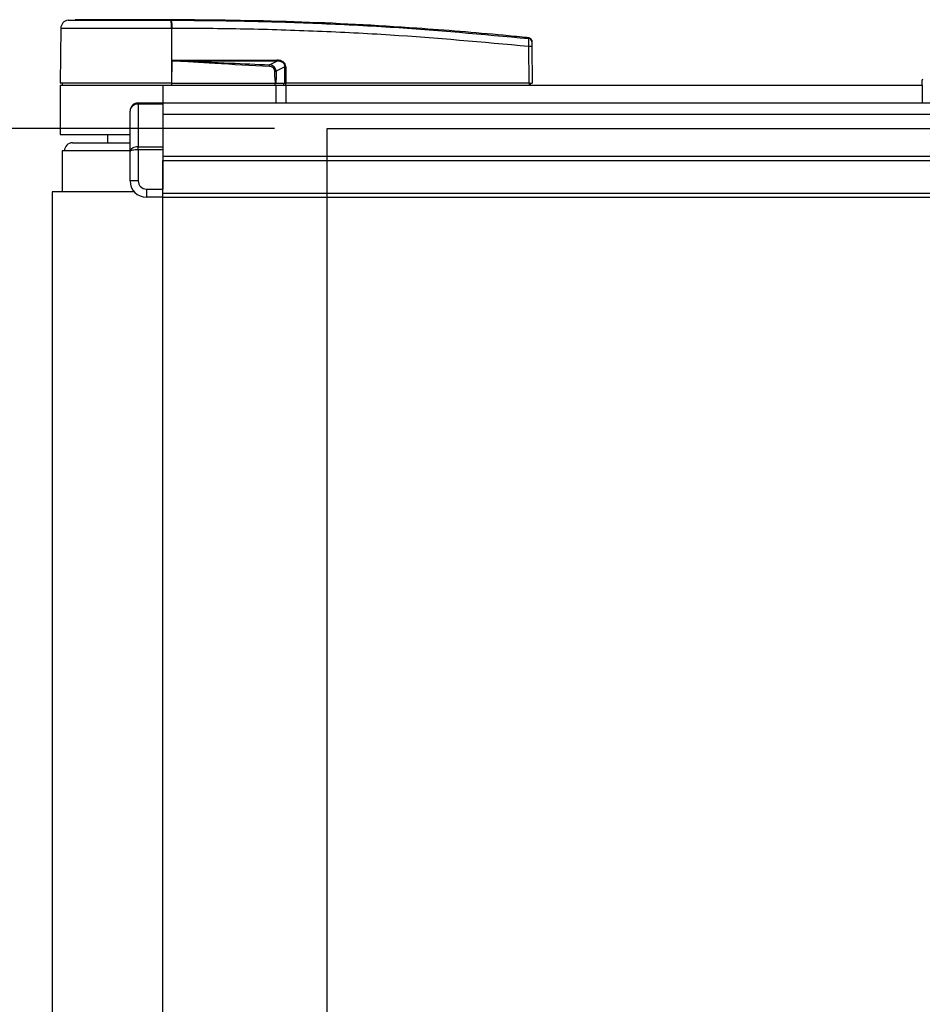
# Model space of a CAD drawing. Header units: millimetres. Extents: x 0 to 420, y 0 to 300.
# Tile 4 of 73: x 55 to 89, y 105 to 143. Entities that reach past the tile are written whole.
import ezdxf

# ---------------------------------------------------------------- set-up
doc = ezdxf.new("R2010")
doc.units = ezdxf.units.MM
doc.layers.add('QUOTE', color=174, linetype='Continuous')
doc.styles.add('SLDTEXTSTYLE3', font='TXT', dxfattribs={"width": 0.75})
doc.dimstyles.new('SLDDIMSTYLE0', dxfattribs={"dimtxt": 3, "dimasz": 3, "dimexe": 0, "dimexo": 0.0625, "dimgap": 0.75, "dimtad": 1, "dimlfac": 6.385029, "dimrnd": 1e-09, "dimzin": 12, "dimdsep": 46, "dimtxsty": 'SLDTEXTSTYLE3', "dimsah": 1, "dimcen": 0.09, "dimadec": 0, "dimazin": 3, "dimtfac": 1, "dimtdec": 3, "dimtofl": 0, "dimtmove": 0, "dimatfit": 3, "dimfxl": 0, "dimfrac": 2, "dimtolj": 1, "dimtzin": 12, "dimarcsym": 0})

# ---------------------------------------------------------------- blocks, each defined once
blk = doc.blocks.new('_D_3')
at = {"layer": 'QUOTE'}
for p, q in [((64.547, 138.771), (38.328, 138.771)), ((40.328, 71.269), (40.328, 138.771)), ((64.547, 71.269), (38.328, 71.269))]:
    blk.add_line(p, q, dxfattribs=at)
for points in [[(40.328, 138.771), (39.828, 135.771), (40.828, 135.771)], [(40.328, 71.269), (40.828, 74.269), (39.828, 74.269)]]:
    blk.add_solid(points, dxfattribs=at)
at = {"layer": 'QUOTE', "insert": (36.461, 101.695), "char_height": 3, "attachment_point": 1, "rotation": 90, "style": 'SLDTEXTSTYLE3'}
blk.add_mtext('431', dxfattribs=at)

msp = doc.modelspace()

# ---------------------------------------------------------------- linework, layer by layer
at = {"color": 7, "linetype": 'Continuous', "lineweight": 25}
for p, q in [((56.6659, 142.8995), (56.9383, 142.9211)), ((60.6094, 142.9211), (60.6092, 142.9211)), ((56.3858, 142.5908), (56.3675, 140.4935)), ((60.6096, 142.5909), (60.6112, 140.4935)), ((60.6351, 142.5909), (60.6096, 142.5909)), ((74.2455, 142.2282), (74.2504, 142.2277)), ((74.2505, 142.2277), (74.2504, 142.2277)), ((74.2623, 140.4935), (74.2501, 141.8959)), ((74.3648, 141.8959), (74.3771, 140.4935)), ((60.6194, 141.3545), (60.6195, 141.3632)), ((60.9507, 141.382), (64.6261, 141.382)), ((60.6194, 141.3545), (60.6119, 140.4935)), ((64.6281, 141.3415), (60.9527, 141.3415)), ((64.3528, 141.1984), (64.6281, 141.3415)), ((64.9407, 141.1257), (64.6103, 140.954)), ((64.9432, 140.4935), (64.9407, 141.1257)), ((64.97, 141.1257), (64.9724, 140.4935)), ((89.2773, 140.6501), (89.2563, 140.6138)), ((89.2563, 140.4152), (89.2563, 140.6138)), ((56.3669, 140.4152), (56.3669, 138.5358)), ((56.3669, 140.4152), (60.2823, 140.4152)), ((60.6112, 140.4935), (56.3675, 140.4935)), ((56.4438, 140.4935), (56.4452, 140.4152)), ((60.2823, 140.4152), (64.5892, 140.4152)), ((60.2823, 140.4152), (60.2823, 139.7434)), ((60.608, 140.4935), (60.6079, 140.4152)), ((60.6119, 140.4935), (60.6112, 140.4935)), ((60.6119, 140.4935), (64.582, 140.4935)), ((64.5574, 140.4935), (64.5569, 140.4152)), ((64.5892, 140.4152), (64.5892, 139.7434)), ((64.5892, 140.4152), (64.9808, 140.4152)), ((64.594, 140.4935), (64.9432, 140.4935)), ((64.8891, 140.4935), (64.8881, 140.4152)), ((64.9724, 140.4935), (64.9432, 140.4935)), ((64.9663, 140.4935), (64.9662, 140.4152)), ((74.2623, 140.4935), (64.9724, 140.4935)), ((64.9808, 140.4152), (64.9808, 139.7434)), ((64.9808, 140.4152), (89.2563, 140.4152)), ((74.2565, 140.4935), (74.2564, 140.4152)), ((74.2623, 140.4935), (74.3771, 140.4935)), ((74.3008, 140.4935), (74.2994, 140.4152)), ((89.2563, 140.4152), (89.2563, 139.7434)), ((59.3426, 139.6975), (59.3426, 139.7434)), ((59.3426, 139.7434), (60.2823, 139.7434)), ((59.3426, 139.6975), (59.3426, 138.0665)), ((60.2823, 139.6975), (59.3426, 139.6975)), ((60.2823, 139.7434), (60.2823, 139.6975)), ((60.2823, 139.7434), (117.4418, 139.7434)), ((60.2823, 139.6975), (60.2823, 138.0665)), ((59.0293, 137.8909), (59.0293, 139.4301)), ((60.2823, 139.3145), (216.8986, 139.3145)), ((56.3669, 138.5358), (59.0137, 138.5358)), ((58.1679, 138.5358), (58.1679, 138.2226)), ((56.8367, 138.2226), (59.0293, 138.2226)), ((59.3426, 137.9557), (59.3426, 138.0665)), ((59.3426, 138.0665), (60.2823, 138.0665)), ((60.2823, 138.0665), (60.2823, 137.9557)), ((56.4452, 137.9093), (56.4377, 136.3432)), ((59.0293, 137.9093), (56.4452, 137.9093)), ((59.0293, 136.7677), (59.0293, 137.8909)), ((59.3426, 137.9557), (59.3426, 136.7677)), ((60.2823, 137.9557), (59.3426, 137.9557)), ((60.2823, 137.9557), (60.2823, 136.4544)), ((60.2823, 137.7074), (216.8986, 137.7074)), ((60.2823, 137.5507), (216.8986, 137.5507)), ((60.2823, 136.2978), (60.2823, 137.5507)), ((59.3426, 136.7677), (59.0293, 136.7677)), ((56.0536, 136.3432), (56.0536, 73.6966)), ((59.1951, 136.3432), (56.0536, 136.3432)), ((59.6558, 136.4544), (60.2823, 136.4544)), ((59.6558, 136.4544), (59.6558, 136.1412)), ((60.2823, 136.1412), (59.6558, 136.1412)), ((60.2823, 136.2978), (216.8986, 136.2978)), ((60.2823, 136.1412), (60.2823, 136.2978)), ((60.2823, 136.1412), (216.8986, 136.1412)), ((60.2823, 73.8986), (60.2823, 136.1412))]:
    msp.add_line(p, q, dxfattribs=at)
at = {"color": 7, "linetype": 'Continuous'}
for p, q in [((66.5469, 71.2691), (66.5469, 138.7707)), ((66.5469, 138.7707), (210.634, 138.7707))]:
    msp.add_line(p, q, dxfattribs=at)
at = {"color": 7, "linetype": 'Continuous', "lineweight": 25, "flags": 128}
for points in [[(60.6194, 141.3545), (60.8061, 141.3473), (60.9527, 141.3415)], [(64.3495, 141.1309), (64.35, 141.1412), (64.3505, 141.1512), (64.351, 141.1609), (64.3514, 141.17), (64.3518, 141.1785), (64.3522, 141.1861), (64.3525, 141.1928), (64.3528, 141.1984)]]:
    msp.add_lwpolyline(points, dxfattribs=at)
at = {"color": 7, "linetype": 'Continuous', "lineweight": 25}
for centre, radius, start, end in [((56.6991, 142.5881), 0.3132, 96.07687, 179.49999), ((59.433, 142.6563), 1.1785, 356.81993, 11.91826), ((54.2578, 142.1753), 6.395, 6.50339, 6.69681), ((59.4586, 142.657), 1.1784, 356.78406, 11.88292), ((74.2383, 142.0795), 0.1249, 0.61586, 83.89581), ((74.3074, 138.4286), 3.4678, 89.0519, 90.9481), ((61.2752, 141.3778), 0.3245, 179.25241, 186.41434), ((64.9506, 141.3778), 0.3245, 179.25241, 186.41434), ((64.9553, 145.1147), 3.989, 269.78976, 270.21024), ((59.3426, 139.4301), 0.3132, 90, 180), ((56.8367, 137.9093), 0.3132, 90, 180), ((59.6558, 136.7677), 0.6265, 180, 270), ((59.6558, 136.7677), 0.3132, 180, 270)]:
    msp.add_arc(centre, radius, start, end, dxfattribs=at)
for centre, major_axis, ratio, start_param, end_param in [((64.4142, 140.9661), (0.5325, 0.2619), 0.6067254, 5.9958854, 7.1727722), ((64.223, 140.8657), (0.3132, 0.1656), 0.6630178, 5.9488405, 7.1257274), ((64.223, 140.865), (0.3588, 0.1909), 0.7705823, 5.9467523, 7.1236391), ((64.4182, 140.9665), (0.5038, 0.2494), 0.5569608, 5.9946727, 7.1715595), ((59.3426, 139.4301), (0.3132, 0), 0.8535534, 1.5707963, 3.1415927), ((59.3426, 137.8909), (0.3132, 0), 0.5606602, 1.5707963, 3.1415927), ((59.3426, 137.8909), (0.3132, 0), 0.2071068, 1.5707963, 3.1415927)]:
    msp.add_ellipse(centre, major_axis=major_axis, ratio=ratio, start_param=start_param, end_param=end_param, dxfattribs=at)
for points, knots in [([(56.6659, 142.8995), (56.676, 142.8995), (56.6963, 142.8995), (56.8545, 142.8997), (57.1044, 142.8995), (57.4447, 142.8996), (57.8666, 142.8996), (58.3559, 142.8994), (58.901, 142.8996), (59.466, 142.8996), (60.0337, 142.8995), (60.4019, 142.8996), (60.5861, 142.8996)], [0, 0, 0, 0, 0.1019155, 0.2038336, 0.305753, 0.4076712, 0.509602, 0.6115312, 0.7134615, 0.8153929, 0.9076964, 1, 1, 1, 1]), ([(60.6092, 142.9211), (60.3767, 142.9211), (59.9109, 142.9211), (59.2249, 142.9211), (58.5871, 142.9211), (58.0201, 142.9211), (57.553, 142.9211), (57.2045, 142.9211), (56.9793, 142.9211), (56.952, 142.9211), (56.9383, 142.9211)], [0, 0, 0, 0, 0.1248804, 0.2501396, 0.3746494, 0.4998125, 0.6247642, 0.7495577, 0.8749238, 1, 1, 1, 1]), ([(60.5861, 142.8996), (60.5946, 142.8997), (60.6031, 142.8998), (60.6117, 142.8996), (60.6117, 142.8996)], [0, 0, 0, 0, 0.9996347, 1, 1, 1, 1]), ([(74.2504, 142.2277), (74.1978, 142.2331), (73.8731, 142.266), (72.4485, 142.4051), (69.5215, 142.6442), (65.2985, 142.874), (62.1731, 142.9054), (60.6094, 142.9211)], [0, 0, 0, 0, 0.0117013, 0.0722088, 0.3141935, 0.6568871, 1, 1, 1, 1]), ([(60.6117, 142.8996), (60.6117, 142.8996), (61.5394, 142.8991), (63.3951, 142.8799), (66.1776, 142.792), (69.8, 142.6091), (72.488, 142.3643), (74.2516, 142.2037)], [0, 0, 0, 0, 0.0000007, 0.2037107, 0.4074721, 0.6112331, 1, 1, 1, 1]), ([(60.6096, 142.5909), (60.4136, 142.5909), (60.0168, 142.5908), (59.4082, 142.5908), (58.7967, 142.5909), (58.2122, 142.5907), (57.6815, 142.5909), (57.2291, 142.5908), (56.8591, 142.5907), (56.5914, 142.5909), (56.4185, 142.5909), (56.3968, 142.5908), (56.3858, 142.5908)], [0, 0, 0, 0, 0.0912304, 0.1846225, 0.285093, 0.3884772, 0.4889466, 0.5923296, 0.6927987, 0.7961814, 0.8966347, 1, 1, 1, 1]), ([(74.2501, 141.8959), (72.4884, 142.0565), (69.8047, 142.3012), (66.1885, 142.4829), (63.4124, 142.5736), (61.5607, 142.5851), (60.6351, 142.5909)], [0, 0, 0, 0, 0.3890527, 0.5926729, 0.7963808, 1, 1, 1, 1]), ([(74.2501, 141.8959), (74.2512, 141.931), (74.2534, 142.0013), (74.2548, 142.0943), (74.2546, 142.1642), (74.2532, 142.1958), (74.2519, 142.2021), (74.2516, 142.2037)], [0, 0, 0, 0, 0.23108965, 0.4626691, 0.69303153, 0.92227335, 1, 1, 1, 1]), ([(74.2516, 142.2037), (74.2513, 142.213), (74.2509, 142.2256), (74.2506, 142.2273), (74.2505, 142.2277)], [0, 0, 0, 0, 0.7361158, 1, 1, 1, 1]), ([(74.2505, 142.2277), (74.2644, 142.2249), (74.2921, 142.2193), (74.3273, 142.1939), (74.3524, 142.1592), (74.3621, 142.1271), (74.3628, 142.1085), (74.363, 142.1042)], [0, 0, 0, 0, 0.23106275, 0.46212549, 0.69318856, 0.92839331, 1, 1, 1, 1]), ([(74.363, 142.1042), (74.363, 142.1037), (74.363, 142.1021), (74.3631, 142.0898), (74.3632, 142.0808)], [0, 0, 0, 0, 0.2634259, 1, 1, 1, 1]), ([(74.3632, 142.0808), (74.3632, 142.0799), (74.3632, 142.0762), (74.3634, 142.0573), (74.3638, 142.0153), (74.3643, 141.9593), (74.3646, 141.917), (74.3648, 141.8959)], [0, 0, 0, 0, 0.077747, 0.3068364, 0.5369565, 0.7685092, 1, 1, 1, 1]), ([(60.6195, 141.3632), (60.6216, 141.3638), (60.6271, 141.3654), (60.6376, 141.3676), (60.6535, 141.3701), (60.6771, 141.3729), (60.7124, 141.3759), (60.7651, 141.3789), (60.8463, 141.3815), (60.9109, 141.3818), (60.9507, 141.382)], [0, 0, 0, 0, 0.0199034, 0.0510155, 0.0969562, 0.1650388, 0.266176, 0.4166536, 0.6407761, 1, 1, 1, 1]), ([(64.3495, 141.1309), (63.653, 141.1683), (62.4092, 141.235), (61.1663, 141.318), (60.6194, 141.3545)], [0, 0, 0, 0, 0.5599728, 1, 1, 1, 1]), ([(60.9527, 141.3415), (61.5875, 141.3169), (62.7209, 141.2729), (63.8542, 141.2212), (64.3528, 141.1984)], [0, 0, 0, 0, 0.5600252, 1, 1, 1, 1]), ([(64.5549, 140.954), (64.5665, 140.954), (64.5873, 140.9541), (64.6033, 140.954), (64.6103, 140.954)], [0, 0, 0, 0, 0.56, 1, 1, 1, 1]), ([(64.582, 140.4935), (64.5741, 140.5794), (64.5601, 140.7326), (64.5565, 140.8864), (64.5549, 140.954)], [0, 0, 0, 0, 0.560586, 1, 1, 1, 1]), ([(64.6103, 140.954), (64.6091, 140.868), (64.607, 140.7142), (64.598, 140.561), (64.594, 140.4935)], [0, 0, 0, 0, 0.55939227, 1, 1, 1, 1]), ([(64.582, 140.4935), (64.5834, 140.4935), (64.5867, 140.4935), (64.5909, 140.4935), (64.5931, 140.4935), (64.594, 140.4935)], [0, 0, 0, 0, 0.3193957, 0.7481913, 1, 1, 1, 1])]:
    msp.add_open_spline(points, degree=3, knots=knots, dxfattribs=at)

# ---------------------------------------------------------------- dimensions: what is measured, and where the dimension line sits
at = {"layer": 'QUOTE'}
dim = msp.add_linear_dim(base=(37.947, 138.7707), p1=(66.5469, 71.2691), p2=(66.5469, 138.7707), angle=90, dimstyle='SLDDIMSTYLE0', dxfattribs=at)
dim.commit()
dim.dimension.update_dxf_attribs({"geometry": '_D_3', "text_midpoint": (37.947, 105.0199), "dimtype": 160})

doc.saveas('drawing.dxf')
